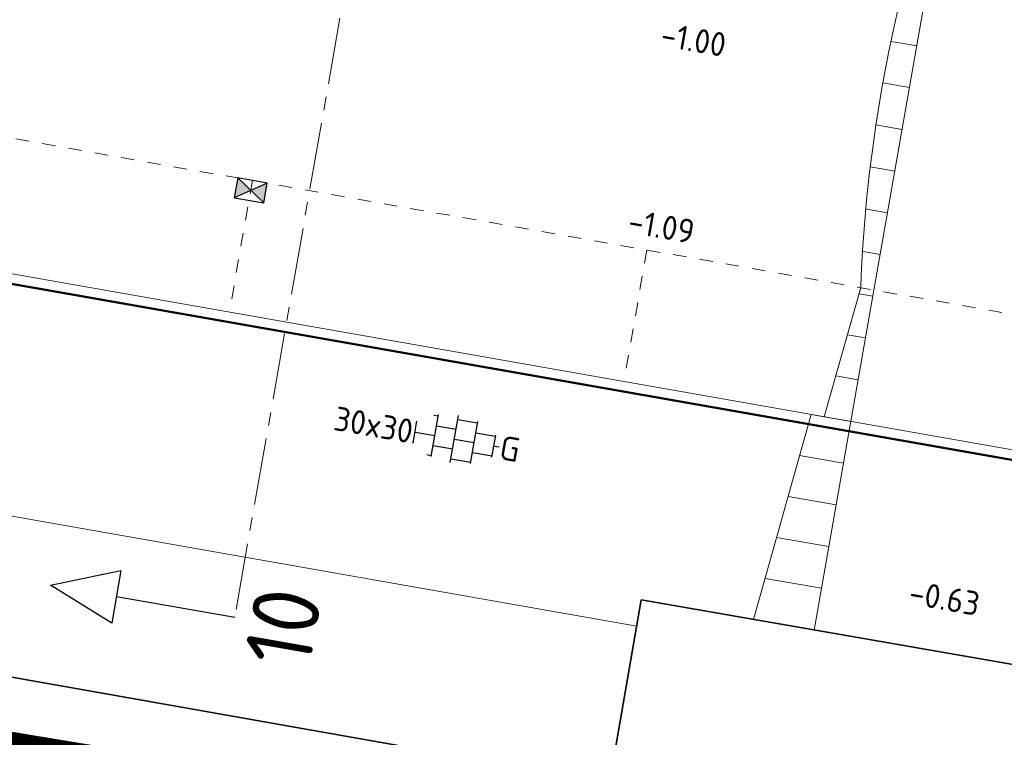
# Model space of a CAD drawing. Header units: metres. Extents: x 2514 to 227642, y 1683 to 852646.
# Tile 181 of 256: x 113841 to 113856, y 426286 to 426297. Entities that reach past the tile are written whole.
import ezdxf
from ezdxf.enums import TextEntityAlignment as Align
from ezdxf.lldxf.tags import DXFTag

# ---------------------------------------------------------------- set-up
doc = ezdxf.new("R2010")
doc.units = ezdxf.units.M
doc.linetypes.add('VW-1-1_STREEP', pattern=[2, 1, -1])
doc.linetypes.add('XX-CENTER', pattern=[8, 5, -1, 1, -1])
for name, color, linetype, lineweight in [('B-WE-KG-GRENS_PERCEEL-GV', 252, 'KG-PERCEEL', 18), ('B-WE-OG-BEBOUWING-GV', 4, 'Continuous', 35), ('N-WE-KG-WERKGRENS-G', 7, 'XX-CENTER', 35), ('N-WE-RI-HWA_KOLK-S', 150, 'Continuous', 25), ('N-WE-VH-KANTOPSLUITING_ACHTERKANTBAND-G', 1, 'Continuous', 50), ('N-WE-VH-KANTOPSLUITING_TROTTOIRBAND_130 150-G', 2, 'Continuous', 13), ('N-WE-VH-NAP-T18', 1, 'Continuous', 18), ('N-WE-VH-VERHARDING_TEGEL-S', 1, 'Continuous', 25), ('N-WE-VH-VERKANTING-G', 252, 'Continuous', 5), ('N-WE-VW-MARKERING_LANGS_STREEP_11_010-G', 7, 'VW-1-1_STREEP', 13), ('X-XX-AL-VERWIJZING-S', 7, 'Continuous', 25), ('X-XX-AL-VERWIJZING_DOORSNEDE-G', 7, 'XX-CENTER', 18)]:
    doc.layers.add(name, color=color, linetype=linetype, lineweight=lineweight)
doc.styles.add('ISO', font='NLCS-ISO.ttf')
doc.styles.add('NLCS-ISO', font='NLCS-ISO.ttf', dxfattribs={"height": 1.8})
doc.styles.get("Standard").update_dxf_attribs({"font": 'romans'})
tags = doc.linetypes.add('KG-PERCEEL', pattern='A,5.5,-2,["P",Standard,S=1.8,R=0,X=-0.5,Y=-0.9],-2,5.5,-2,[5,NLCS.SHX,S=0.75,R=0,X=0,Y=0],-2', length=19).pattern_tags.tags
tags[6] = DXFTag(74, 10)

# ---------------------------------------------------------------- blocks, each defined once
blk = doc.blocks.new('SVH-TEGEL_300X300_DUN_HALFST_KL-SO')
for p, q in [((-1.837, 1.5), (-1.5, 1.5)), ((-1.5, -1.6), (-1.5, 1.6)), ((0, -1.784), (0, 1.784)), ((0, 1.5), (1.5, 1.5)), ((1.5, -1.6), (1.5, 1.6)), ((-3.08, 0.75), (-3, 0.75)), ((-3, -0.835), (-3, 0.835)), ((-1.5, 0.75), (0, 0.75)), ((1.5, 0.75), (3, 0.75)), ((3, -0.835), (3, 0.835)), ((-3, 0), (-1.5, 0)), ((0, 0), (1.5, 0)), ((3, 0), (3.395, 0)), ((-3.08, -0.75), (-3, -0.75)), ((-1.5, -0.75), (0, -0.75)), ((1.5, -0.75), (3, -0.75)), ((-1.837, -1.5), (-1.5, -1.5)), ((0, -1.5), (1.5, -1.5))]:
    blk.add_line(p, q)
at = {"style": 'NLCS-ISO'}
blk.add_attdef('FORMAAT', text='', height=1.8, dxfattribs=at).set_placement((-3.18, 0), align=Align.MIDDLE_RIGHT)
blk.add_attdef('KLEUR', text='', height=1.8, dxfattribs=at).set_placement((3.495, 0), align=Align.MIDDLE_LEFT)
at = {"style": 'NLCS-ISO', "flags": 1}
blk.add_attdef('FUNCTIE', text='', height=1.8, dxfattribs=at).set_placement((0.116, -3.585), align=Align.MIDDLE_CENTER)
blk = doc.blocks.new('N-SRI-KOLK_STRAAT_450X300-SO')
h = blk.add_hatch(color=256)
h.dxf.hatch_style = 1
h.paths.add_polyline_path([(0, 0.75), (-1.125, 1.5), (-1.125, 0)])
h.paths.add_polyline_path([(1.125, 1.5), (0, 0.75), (1.125, 0)])
for p, q in [((-1.125, 0), (1.125, 1.5)), ((1.125, 0), (-1.125, 1.5))]:
    blk.add_line(p, q)
at = {"flags": 128}
blk.add_lwpolyline([(-1.125, 0), (1.125, 0), (1.125, 1.5), (-1.125, 1.5)], close=True, dxfattribs=at)
blk = doc.blocks.new('SAL-VERWIJZING_DOORSNEDE_BOVEN-SO')
for p, q in [((-2, 9), (0, 14)), ((0, 14), (2, 9)), ((2, 9), (-2, 9)), ((0, 0), (0, 9))]:
    blk.add_line(p, q)
at = {"lineweight": 50, "style": 'NLCS-ISO'}
blk.add_attdef('...', text='', height=5, dxfattribs=at).set_placement((-0.053, -1.188), align=Align.TOP_CENTER)

msp = doc.modelspace()

# ---------------------------------------------------------------- hatches: boundary and pattern name
at = {"layer": 'N-WE-VH-VERKANTING-G', "ltscale": 0.2}
h = msp.add_hatch(dxfattribs=at)
h.set_pattern_fill('ANSI31', color=256, scale=0.2, angle=45)
h.set_pattern_definition([(170.043, (113852.9138, 426287.8386), (-0.109797, -0.625436), [])])
edge = h.paths.add_edge_path()
edge.add_line((113854.649, 426298.881), (113854.798, 426300.886))
edge.add_line((113854.798, 426300.886), (113854.604, 426300.919))
edge.add_line((113854.604, 426300.919), (113854.712, 426302.373))
edge.add_line((113854.712, 426302.373), (113855.443, 426302.245))
edge.add_line((113855.443, 426302.245), (113852.914, 426287.839))
edge.add_line((113852.914, 426287.839), (113852.005, 426287.998))
edge.add_line((113852.005, 426287.998), (113852.867, 426291.072))
edge.add_line((113852.867, 426291.072), (113853.064, 426291.037))
edge.add_line((113853.064, 426291.037), (113853.612, 426292.971))
edge.add_arc((113875.561, 426292.164), 21.964, 162.1925, 177.8936, ccw=False)

# ---------------------------------------------------------------- linework, layer by layer
at = {"layer": 'B-WE-KG-GRENS_PERCEEL-GV', "ltscale": 0.2}
msp.add_lwpolyline([(113874.067, 426282.669), (113856.759, 426285.65), (113857.016, 426287.128), (113850.324, 426288.29), (113850.256, 426287.896), (113829.686, 426291.517)], dxfattribs=at)
at = {"layer": 'B-WE-OG-BEBOUWING-GV'}
msp.add_lwpolyline([(113863.093, 426272.097), (113865.117, 426283.637), (113865.215, 426283.617), (113865.324, 426284.153), (113856.759, 426285.65), (113857.016, 426287.128), (113850.324, 426288.29), (113849.848, 426285.551), (113831.51, 426288.789), (113831.423, 426288.29), (113828.615, 426272.196)], dxfattribs=at)
at = {"layer": 'N-WE-KG-WERKGRENS-G', "ltscale": 0.5, "const_width": 0.2, "flags": 128}
msp.add_lwpolyline([(113539.652, 426425.541), (113533.034, 426426.579), (113512.978, 426310.885), (113509.106, 426305.095), (113507.039, 426292.73), (113504.728, 426279.396), (113497.949, 426267.392), (113491.721, 426263.905), (113496.136, 426256.365), (113502.435, 426260.053, -0.182232), (113509.838, 426261.318, -0.126544), (113516.642, 426258.09), (113523.828, 426262.829), (113521.668, 426266.104), (113525.98, 426265.334), (113539.291, 426339.571), (113541.863, 426353.106), (113543.716, 426365.72), (113550.178, 426401.905), (113551.547, 426409.78), (113574.553, 426405.734), (113573.157, 426397.506), (113607.198, 426391.573), (113606.914, 426389.946), (113619.162, 426387.845), (113613.609, 426356.275), (113601.182, 426358.276), (113600.845, 426356.182), (113597.954, 426356.648), (113593.562, 426350.547), (113574.97, 426354.003), (113574.327, 426350.546), (113615.634, 426343.691), (113593.57, 426263.699, 0.356973), (113596.583, 426256.89), (113595.271, 426248.698), (113599.487, 426248.023), (113601.054, 426254.868), (113602.72, 426255.869), (113636.901, 426249.843), (113711.239, 426237.251), (113711.078, 426236.35), (113716.526, 426235.533), (113716.685, 426236.595), (113718.512, 426236.321), (113734.103, 426277.353), (113735.865, 426278.617), (113776.182, 426271.575), (113774.564, 426262.996), (113804.256, 426258), (113798.274, 426223.759), (113796.469, 426212.743), (113816.717, 426209.189), (113821.532, 426236.979), (113822.449, 426236.82), (113823.388, 426242.034), (113822.132, 426242.26), (113830.108, 426272.94), (113832.685, 426287.571), (113850.983, 426284.543), (113878.799, 426279.99), (113865.198, 426203.132), (113884.246, 426200.097), (113884.458, 426196.374), (113883.446, 426190.397), (113921.214, 426183.978), (113921.482, 426185.328), (113923.778, 426184.872), (113926.223, 426198.093), (113928.449, 426210.745), (113964.907, 426204.42), (113960.406, 426178.602), (113963.561, 426178.134), (113967.734, 426203.401), (113997.515, 426198.193), (113998.702, 426198.006), (113998.957, 426199.616), (114022.375, 426195.633), (114018.261, 426170.621), (114024.177, 426169.647), (114029.085, 426200.395), (114026.448, 426200.718), (114031.499, 426230.088), (114054.44, 426226.248), (114057.477, 426225.696), (114056.841, 426222.197), (114059.961, 426221.626), (114065.65, 426244.354), (114035.59, 426249.218), (114041.184, 426283.399), (114056.073, 426280.709), (114056.721, 426283.698), (114042.185, 426286.164), (114046.915, 426313.16), (114065.34, 426310.078), (114066.402, 426316.804), (114058.916, 426317.879), (114056.3, 426327.344), (114067.79, 426392.772), (114039.145, 426397.909), (113967.805, 426410.127), (113958.58, 426362.909), (114027.859, 426351.392), (114036.556, 426349.826), (114034.317, 426336.794), (114032.043, 426337.194), (114031.497, 426333.947), (114035.343, 426333.283), (114031.409, 426310.162), (113989.982, 426317.452), (113994.21, 426340.55), (114008.87, 426338.023), (114009.525, 426341.433), (113875.208, 426365.513)], format="xyb", dxfattribs=at)
at = {"layer": 'N-WE-VH-KANTOPSLUITING_ACHTERKANTBAND-G', "ltscale": 0.2, "flags": 128}
msp.add_lwpolyline([(113862.296, 426290.985), (113862.001, 426289.311), (113838.069, 426293.525), (113838.364, 426295.199)], dxfattribs=at)
at = {"layer": 'N-WE-VH-KANTOPSLUITING_TROTTOIRBAND_130 150-G', "ltscale": 0.2, "flags": 128}
msp.add_lwpolyline([(113861.647, 426289.526), (113838.537, 426293.595)], dxfattribs=at)
at = {"layer": 'N-WE-VH-VERKANTING-G', "ltscale": 0.2, "flags": 128}
msp.add_lwpolyline([(113854.649, 426298.881), (113854.798, 426300.886), (113854.604, 426300.919), (113854.712, 426302.373), (113855.443, 426302.245), (113852.914, 426287.839), (113852.005, 426287.998), (113852.867, 426291.072), (113853.064, 426291.037), (113853.612, 426292.971, -0.068616)], format="xyb", close=True, dxfattribs=at)
at = {"layer": 'N-WE-VW-MARKERING_LANGS_STREEP_11_010-G', "ltscale": 0.2}
msp.add_line((113838.59, 426295.616), (113862.226, 426291.454), dxfattribs=at)
at = {"layer": 'N-WE-VW-MARKERING_LANGS_STREEP_11_010-G', "ltscale": 0.2, "flags": 128}
for points in [[(113844.499, 426294.576), (113844.152, 426292.606)], [(113850.408, 426293.535), (113850.061, 426291.566)]]:
    msp.add_lwpolyline(points, dxfattribs=at)
at = {"layer": 'X-XX-AL-VERWIJZING_DOORSNEDE-G', "ltscale": 0.2, "flags": 128}
msp.add_lwpolyline([(113848.296, 426311.195), (113844.232, 426288.027)], dxfattribs=at)

# ---------------------------------------------------------------- block references
at = {"layer": 'N-WE-RI-HWA_KOLK-S', "ltscale": 0.2, "xscale": 0.2, "yscale": 0.2, "zscale": 0.2, "rotation": 170.0135621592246}
msp.add_blockref('N-SRI-KOLK_STRAAT_450X300-SO', (113844.499, 426294.576), dxfattribs=at)
at = {"layer": 'N-WE-VH-VERHARDING_TEGEL-S', "xscale": 0.2, "yscale": 0.2, "zscale": 0.2, "rotation": 350.0135621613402}
msp.add_blockref('SVH-TEGEL_300X300_DUN_HALFST_KL-SO', (113847.524, 426290.701), dxfattribs=at).add_auto_attribs({'FORMAAT': '30x30', 'KLEUR': 'G'})
at = {"layer": 'X-XX-AL-VERWIJZING-S', "ltscale": 0.2, "xscale": 0.2, "yscale": 0.2, "zscale": 0.2, "rotation": 80.05004763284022}
msp.add_blockref('SAL-VERWIJZING_DOORSNEDE_BOVEN-SO', (113844.232, 426288.027), dxfattribs=at).add_auto_attribs({'...': '10'})

# ---------------------------------------------------------------- texts
at = {"layer": 'N-WE-VH-NAP-T18', "style": 'ISO'}
for s, p in [('-1.00', (113850.593, 426296.595)), ('-1.09', (113850.104, 426293.798)), ('-0.63', (113854.313, 426288.231))]:
    msp.add_text(s, height=0.36, rotation=350.05, dxfattribs=at).set_placement(p)

doc.saveas('drawing.dxf')
